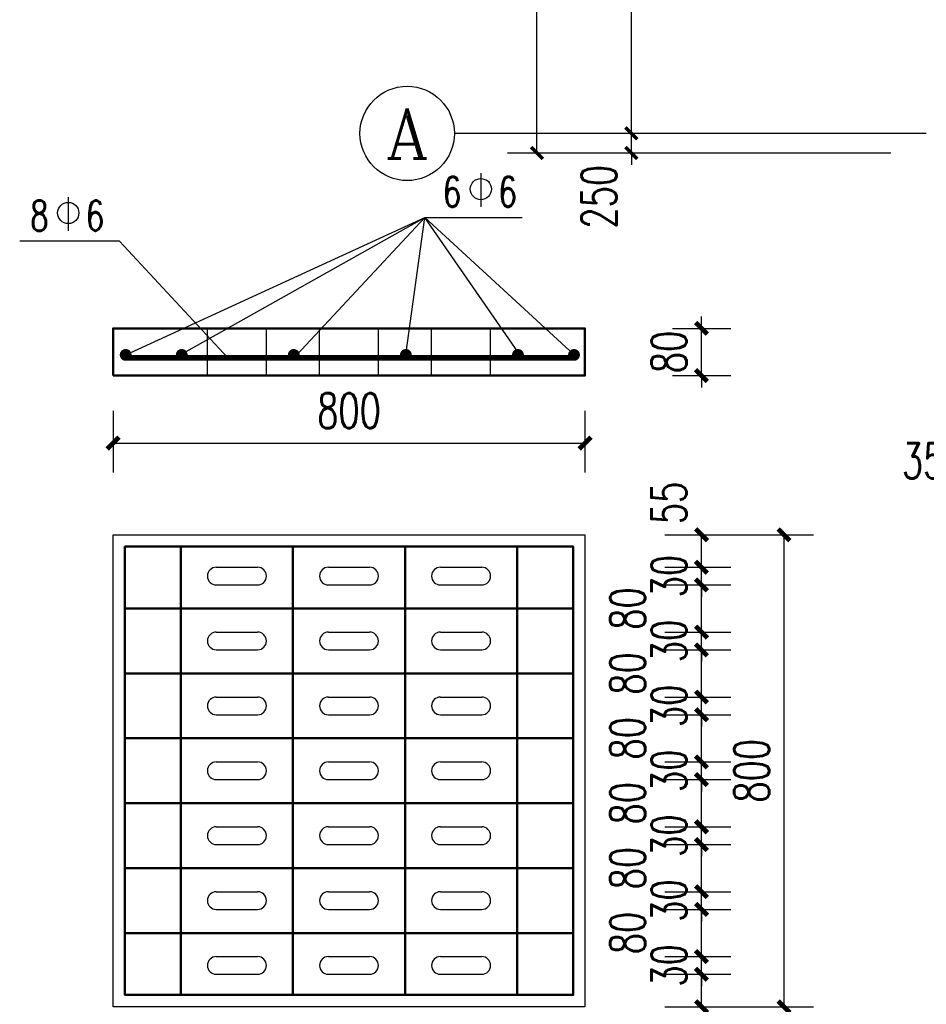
# Model space of a CAD drawing. Extents: x 797781 to 1255204, y 21234 to 1024248.
# Tile 8 of 256: x 858482 to 870008, y 58071 to 70588. Entities that reach past the tile are written whole.
import ezdxf
from ezdxf.enums import TextEntityAlignment as Align

# ---------------------------------------------------------------- set-up
doc = ezdxf.new("R2010")
doc.units = 0
doc.header["$LTSCALE"] = 1000
doc.header["$MEASUREMENT"] = 0
for name, color, linetype in [('230303生产综合楼-平面图_t8$0$AXIS', 3, 'Continuous'), ('230303生产综合楼-平面图_t8$0$AXIS_TEXT', 7, 'Continuous'), ('A-ANNO-DIMS', 3, 'Continuous'), ('A-ANNO-IDEN-TEXT', 3, 'Continuous'), ('AXIS_TEXT', 7, 'Continuous'), ('S_SURFACE', 6, 'Continuous')]:
    doc.layers.add(name, color=color, linetype=linetype)
doc.layers.add('A-ANNO-TEXT', color=7, linetype='Continuous', lineweight=25)
doc.layers.add('A-WALL', color=40, linetype='Continuous', lineweight=50)
doc.styles.add('230303生产综合楼-平面图_t8$0$_TCH_AXIS', font='COMPLEX', dxfattribs={"bigfont": 'GBCBIG'})
doc.styles.add('230303生产综合楼-平面图_T8$0$_TCH_DIM_T3', font='SIMPLEX', dxfattribs={"width": 0.705882, "bigfont": 'GBCBIG'})
doc.styles.add('_TCH_DIM', font='SIMPLEX', dxfattribs={"bigfont": 'GBCBIG'})
doc.styles.add('_TCH_DIM_T3', font='SIMPLEX', dxfattribs={"width": 0.705882, "bigfont": 'GBCBIG'})
doc.styles.add('COMPLEX', font='COMPLEX')
doc.dimstyles.new('230303生产综合楼-平面图_T8$0$_TCH_ARCH&&150', dxfattribs={"dimtxt": 446.25, "dimasz": 150, "dimexe": 375, "dimexo": 450, "dimgap": 189.375, "dimtad": 1, "dimdec": 0, "dimzin": 0, "dimdsep": 46, "dimtxsty": '230303生产综合楼-平面图_T8$0$_TCH_DIM_T3', "dimblk": '230303生产综合楼-平面图_t8$0$_ArchTick', "dimcen": 0.09, "dimclrt": 7, "dimazin": 2, "dimtfac": 1, "dimtdec": 0, "dimtix": 1, "dimtmove": 2, "dimatfit": 3, "dimfxl": 1, "dimtolj": 1, "dimtzin": 0, "dimarcsym": 0})
doc.dimstyles.new('_TCH_ARCH&&20', dxfattribs={"dimtxt": 59.5, "dimasz": 20, "dimexe": 50, "dimexo": 60, "dimgap": 25.25, "dimtad": 1, "dimdec": 0, "dimzin": 0, "dimdsep": 46, "dimtxsty": '_TCH_DIM_T3', "dimblk": 'ARCHTICK', "dimcen": 0.09, "dimclrt": 7, "dimazin": 2, "dimtfac": 1, "dimtdec": 0, "dimtix": 1, "dimtmove": 2, "dimatfit": 3, "dimfxl": 1, "dimtolj": 1, "dimtzin": 0, "dimarcsym": 0})

# ---------------------------------------------------------------- blocks, each defined once
blk = doc.blocks.new('_ArchTick')
at = {"color": 0, "linetype": 'ByBlock', "const_width": 0.4}
blk.add_lwpolyline([(-0.5, -0.5), (0.5, 0.5)], dxfattribs=at)
blk = doc.blocks.new('*D6760')
at = {"layer": 'A-ANNO-DIMS', "color": 0, "lineweight": -2, "transparency": 16777216}
for p, q in [((815633.7, 52497.5), (815745.9, 52497.5)), ((815695.9, 52442.5), (815695.9, 52497.5)), ((815633.7, 52442.5), (815745.9, 52442.5))]:
    blk.add_line(p, q, dxfattribs=at)
at = {"layer": 'Defpoints', "color": 0, "transparency": 16777216}
for p in [(815573.7, 52497.5), (815695.9, 52497.5), (815573.7, 52442.5)]:
    blk.add_point(p, dxfattribs=at)
at = {"layer": 'A-ANNO-DIMS', "color": 0, "lineweight": -2, "transparency": 16777216, "xscale": 20, "yscale": 20, "zscale": 20}
for p, rotation in [((815695.9, 52497.5), 90), ((815695.9, 52442.5), 270)]:
    blk.add_blockref('_ArchTick', p, dxfattribs=dict(at, rotation=rotation))
at = {"layer": 'A-ANNO-DIMS', "color": 7, "transparency": 16777216, "insert": (815640.9, 52551.5), "char_height": 59.5, "attachment_point": 5, "rotation": 90, "style": '_TCH_DIM_T3'}
blk.add_mtext('\\A1;55', dxfattribs=at)
blk = doc.blocks.new('*D6761')
at = {"layer": 'A-ANNO-DIMS', "color": 0, "lineweight": -2, "transparency": 16777216}
for p, q in [((815695.9, 52442.5), (815695.9, 52462.5)), ((815633.7, 52442.5), (815745.9, 52442.5)), ((815695.9, 52412.5), (815695.9, 52442.5)), ((815633.7, 52412.5), (815745.9, 52412.5)), ((815695.9, 52412.5), (815695.9, 52392.5))]:
    blk.add_line(p, q, dxfattribs=at)
at = {"layer": 'Defpoints', "color": 0, "transparency": 16777216}
for p in [(815573.7, 52442.5), (815695.9, 52442.5), (815573.7, 52412.5)]:
    blk.add_point(p, dxfattribs=at)
at = {"layer": 'A-ANNO-DIMS', "color": 0, "lineweight": -2, "transparency": 16777216, "xscale": 20, "yscale": 20, "zscale": 20}
for p, rotation in [((815695.9, 52442.5), 270), ((815695.9, 52412.5), 90)]:
    blk.add_blockref('_ArchTick', p, dxfattribs=dict(at, rotation=rotation))
at = {"layer": 'A-ANNO-DIMS', "color": 7, "transparency": 16777216, "insert": (815640.9, 52427.5), "char_height": 59.5, "attachment_point": 5, "rotation": 90, "style": '_TCH_DIM_T3'}
blk.add_mtext('\\A1;30', dxfattribs=at)
blk = doc.blocks.new('*D6762')
at = {"layer": 'A-ANNO-DIMS', "color": 0, "lineweight": -2, "transparency": 16777216}
for p, q in [((815633.7, 52412.5), (815745.9, 52412.5)), ((815695.9, 52332.5), (815695.9, 52412.5)), ((815633.7, 52332.5), (815745.9, 52332.5))]:
    blk.add_line(p, q, dxfattribs=at)
at = {"layer": 'Defpoints', "color": 0, "transparency": 16777216}
for p in [(815573.7, 52412.5), (815695.9, 52412.5), (815573.7, 52332.5)]:
    blk.add_point(p, dxfattribs=at)
at = {"layer": 'A-ANNO-DIMS', "color": 0, "lineweight": -2, "transparency": 16777216, "xscale": 20, "yscale": 20, "zscale": 20}
for p, rotation in [((815695.9, 52412.5), 90), ((815695.9, 52332.5), 270)]:
    blk.add_blockref('_ArchTick', p, dxfattribs=dict(at, rotation=rotation))
at = {"layer": 'A-ANNO-DIMS', "color": 7, "transparency": 16777216, "insert": (815570.9, 52372.5), "char_height": 59.5, "attachment_point": 5, "rotation": 90, "style": '_TCH_DIM_T3'}
blk.add_mtext('\\A1;80', dxfattribs=at)
blk = doc.blocks.new('*D6763')
at = {"layer": 'A-ANNO-DIMS', "color": 0, "lineweight": -2, "transparency": 16777216}
for p, q in [((815695.9, 52332.5), (815695.9, 52352.5)), ((815633.7, 52332.5), (815745.9, 52332.5)), ((815695.9, 52302.5), (815695.9, 52332.5)), ((815633.7, 52302.5), (815745.9, 52302.5)), ((815695.9, 52302.5), (815695.9, 52282.5))]:
    blk.add_line(p, q, dxfattribs=at)
at = {"layer": 'Defpoints', "color": 0, "transparency": 16777216}
for p in [(815573.7, 52332.5), (815695.9, 52332.5), (815573.7, 52302.5)]:
    blk.add_point(p, dxfattribs=at)
at = {"layer": 'A-ANNO-DIMS', "color": 0, "lineweight": -2, "transparency": 16777216, "xscale": 20, "yscale": 20, "zscale": 20}
for p, rotation in [((815695.9, 52332.5), 270), ((815695.9, 52302.5), 90)]:
    blk.add_blockref('_ArchTick', p, dxfattribs=dict(at, rotation=rotation))
at = {"layer": 'A-ANNO-DIMS', "color": 7, "transparency": 16777216, "insert": (815640.9, 52317.5), "char_height": 59.5, "attachment_point": 5, "rotation": 90, "style": '_TCH_DIM_T3'}
blk.add_mtext('\\A1;30', dxfattribs=at)
blk = doc.blocks.new('*D6764')
at = {"layer": 'A-ANNO-DIMS', "color": 0, "lineweight": -2, "transparency": 16777216}
for p, q in [((815633.7, 52302.5), (815745.9, 52302.5)), ((815695.9, 52222.5), (815695.9, 52302.5)), ((815633.7, 52222.5), (815745.9, 52222.5))]:
    blk.add_line(p, q, dxfattribs=at)
at = {"layer": 'Defpoints', "color": 0, "transparency": 16777216}
for p in [(815573.7, 52302.5), (815695.9, 52302.5), (815573.7, 52222.5)]:
    blk.add_point(p, dxfattribs=at)
at = {"layer": 'A-ANNO-DIMS', "color": 0, "lineweight": -2, "transparency": 16777216, "xscale": 20, "yscale": 20, "zscale": 20}
for p, rotation in [((815695.9, 52302.5), 90), ((815695.9, 52222.5), 270)]:
    blk.add_blockref('_ArchTick', p, dxfattribs=dict(at, rotation=rotation))
at = {"layer": 'A-ANNO-DIMS', "color": 7, "transparency": 16777216, "insert": (815570.9, 52262.5), "char_height": 59.5, "attachment_point": 5, "rotation": 90, "style": '_TCH_DIM_T3'}
blk.add_mtext('\\A1;80', dxfattribs=at)
blk = doc.blocks.new('*D6765')
at = {"layer": 'A-ANNO-DIMS', "color": 0, "lineweight": -2, "transparency": 16777216}
for p, q in [((815695.9, 52222.5), (815695.9, 52242.5)), ((815633.7, 52222.5), (815745.9, 52222.5)), ((815695.9, 52192.5), (815695.9, 52222.5)), ((815633.7, 52192.5), (815745.9, 52192.5)), ((815695.9, 52192.5), (815695.9, 52172.5))]:
    blk.add_line(p, q, dxfattribs=at)
at = {"layer": 'Defpoints', "color": 0, "transparency": 16777216}
for p in [(815573.7, 52222.5), (815695.9, 52222.5), (815573.7, 52192.5)]:
    blk.add_point(p, dxfattribs=at)
at = {"layer": 'A-ANNO-DIMS', "color": 0, "lineweight": -2, "transparency": 16777216, "xscale": 20, "yscale": 20, "zscale": 20}
for p, rotation in [((815695.9, 52222.5), 270), ((815695.9, 52192.5), 90)]:
    blk.add_blockref('_ArchTick', p, dxfattribs=dict(at, rotation=rotation))
at = {"layer": 'A-ANNO-DIMS', "color": 7, "transparency": 16777216, "insert": (815640.9, 52207.5), "char_height": 59.5, "attachment_point": 5, "rotation": 90, "style": '_TCH_DIM_T3'}
blk.add_mtext('\\A1;30', dxfattribs=at)
blk = doc.blocks.new('*D6766')
at = {"layer": 'A-ANNO-DIMS', "color": 0, "lineweight": -2, "transparency": 16777216}
for p, q in [((815633.7, 52192.5), (815745.9, 52192.5)), ((815695.9, 52112.5), (815695.9, 52192.5)), ((815633.7, 52112.5), (815745.9, 52112.5))]:
    blk.add_line(p, q, dxfattribs=at)
at = {"layer": 'Defpoints', "color": 0, "transparency": 16777216}
for p in [(815573.7, 52192.5), (815695.9, 52192.5), (815573.7, 52112.5)]:
    blk.add_point(p, dxfattribs=at)
at = {"layer": 'A-ANNO-DIMS', "color": 0, "lineweight": -2, "transparency": 16777216, "xscale": 20, "yscale": 20, "zscale": 20}
for p, rotation in [((815695.9, 52192.5), 90), ((815695.9, 52112.5), 270)]:
    blk.add_blockref('_ArchTick', p, dxfattribs=dict(at, rotation=rotation))
at = {"layer": 'A-ANNO-DIMS', "color": 7, "transparency": 16777216, "insert": (815570.9, 52152.5), "char_height": 59.5, "attachment_point": 5, "rotation": 90, "style": '_TCH_DIM_T3'}
blk.add_mtext('\\A1;80', dxfattribs=at)
blk = doc.blocks.new('*D6767')
at = {"layer": 'A-ANNO-DIMS', "color": 0, "lineweight": -2, "transparency": 16777216}
for p, q in [((815695.9, 52112.5), (815695.9, 52132.5)), ((815633.7, 52112.5), (815745.9, 52112.5)), ((815695.9, 52082.5), (815695.9, 52112.5)), ((815633.7, 52082.5), (815745.9, 52082.5)), ((815695.9, 52082.5), (815695.9, 52062.5))]:
    blk.add_line(p, q, dxfattribs=at)
at = {"layer": 'Defpoints', "color": 0, "transparency": 16777216}
for p in [(815573.7, 52112.5), (815695.9, 52112.5), (815573.7, 52082.5)]:
    blk.add_point(p, dxfattribs=at)
at = {"layer": 'A-ANNO-DIMS', "color": 0, "lineweight": -2, "transparency": 16777216, "xscale": 20, "yscale": 20, "zscale": 20}
for p, rotation in [((815695.9, 52112.5), 270), ((815695.9, 52082.5), 90)]:
    blk.add_blockref('_ArchTick', p, dxfattribs=dict(at, rotation=rotation))
at = {"layer": 'A-ANNO-DIMS', "color": 7, "transparency": 16777216, "insert": (815640.9, 52097.5), "char_height": 59.5, "attachment_point": 5, "rotation": 90, "style": '_TCH_DIM_T3'}
blk.add_mtext('\\A1;30', dxfattribs=at)
blk = doc.blocks.new('*D6768')
at = {"layer": 'A-ANNO-DIMS', "color": 0, "lineweight": -2, "transparency": 16777216}
for p, q in [((815633.7, 52082.5), (815745.9, 52082.5)), ((815695.9, 52002.5), (815695.9, 52082.5)), ((815633.7, 52002.5), (815745.9, 52002.5))]:
    blk.add_line(p, q, dxfattribs=at)
at = {"layer": 'Defpoints', "color": 0, "transparency": 16777216}
for p in [(815573.7, 52082.5), (815695.9, 52082.5), (815573.7, 52002.5)]:
    blk.add_point(p, dxfattribs=at)
at = {"layer": 'A-ANNO-DIMS', "color": 0, "lineweight": -2, "transparency": 16777216, "xscale": 20, "yscale": 20, "zscale": 20}
for p, rotation in [((815695.9, 52082.5), 90), ((815695.9, 52002.5), 270)]:
    blk.add_blockref('_ArchTick', p, dxfattribs=dict(at, rotation=rotation))
at = {"layer": 'A-ANNO-DIMS', "color": 7, "transparency": 16777216, "insert": (815570.9, 52042.5), "char_height": 59.5, "attachment_point": 5, "rotation": 90, "style": '_TCH_DIM_T3'}
blk.add_mtext('\\A1;80', dxfattribs=at)
blk = doc.blocks.new('*D6769')
at = {"layer": 'A-ANNO-DIMS', "color": 0, "lineweight": -2, "transparency": 16777216}
for p, q in [((815695.9, 52002.5), (815695.9, 52022.5)), ((815633.7, 52002.5), (815745.9, 52002.5)), ((815695.9, 51972.5), (815695.9, 52002.5)), ((815633.7, 51972.5), (815745.9, 51972.5)), ((815695.9, 51972.5), (815695.9, 51952.5))]:
    blk.add_line(p, q, dxfattribs=at)
at = {"layer": 'Defpoints', "color": 0, "transparency": 16777216}
for p in [(815573.7, 52002.5), (815695.9, 52002.5), (815573.7, 51972.5)]:
    blk.add_point(p, dxfattribs=at)
at = {"layer": 'A-ANNO-DIMS', "color": 0, "lineweight": -2, "transparency": 16777216, "xscale": 20, "yscale": 20, "zscale": 20}
for p, rotation in [((815695.9, 52002.5), 270), ((815695.9, 51972.5), 90)]:
    blk.add_blockref('_ArchTick', p, dxfattribs=dict(at, rotation=rotation))
at = {"layer": 'A-ANNO-DIMS', "color": 7, "transparency": 16777216, "insert": (815640.9, 51987.5), "char_height": 59.5, "attachment_point": 5, "rotation": 90, "style": '_TCH_DIM_T3'}
blk.add_mtext('\\A1;30', dxfattribs=at)
blk = doc.blocks.new('*D6770')
at = {"layer": 'A-ANNO-DIMS', "color": 0, "lineweight": -2, "transparency": 16777216}
for p, q in [((815633.7, 51972.5), (815745.9, 51972.5)), ((815695.9, 51892.5), (815695.9, 51972.5)), ((815633.7, 51892.5), (815745.9, 51892.5))]:
    blk.add_line(p, q, dxfattribs=at)
at = {"layer": 'Defpoints', "color": 0, "transparency": 16777216}
for p in [(815573.7, 51972.5), (815695.9, 51972.5), (815573.7, 51892.5)]:
    blk.add_point(p, dxfattribs=at)
at = {"layer": 'A-ANNO-DIMS', "color": 0, "lineweight": -2, "transparency": 16777216, "xscale": 20, "yscale": 20, "zscale": 20}
for p, rotation in [((815695.9, 51972.5), 90), ((815695.9, 51892.5), 270)]:
    blk.add_blockref('_ArchTick', p, dxfattribs=dict(at, rotation=rotation))
at = {"layer": 'A-ANNO-DIMS', "color": 7, "transparency": 16777216, "insert": (815570.9, 51932.5), "char_height": 59.5, "attachment_point": 5, "rotation": 90, "style": '_TCH_DIM_T3'}
blk.add_mtext('\\A1;80', dxfattribs=at)
blk = doc.blocks.new('*D6771')
at = {"layer": 'A-ANNO-DIMS', "color": 0, "lineweight": -2, "transparency": 16777216}
for p, q in [((815695.9, 51892.5), (815695.9, 51912.5)), ((815633.7, 51892.5), (815745.9, 51892.5)), ((815695.9, 51862.5), (815695.9, 51892.5)), ((815633.7, 51862.5), (815745.9, 51862.5)), ((815695.9, 51862.5), (815695.9, 51842.5))]:
    blk.add_line(p, q, dxfattribs=at)
at = {"layer": 'Defpoints', "color": 0, "transparency": 16777216}
for p in [(815573.7, 51892.5), (815695.9, 51892.5), (815573.7, 51862.5)]:
    blk.add_point(p, dxfattribs=at)
at = {"layer": 'A-ANNO-DIMS', "color": 0, "lineweight": -2, "transparency": 16777216, "xscale": 20, "yscale": 20, "zscale": 20}
for p, rotation in [((815695.9, 51892.5), 270), ((815695.9, 51862.5), 90)]:
    blk.add_blockref('_ArchTick', p, dxfattribs=dict(at, rotation=rotation))
at = {"layer": 'A-ANNO-DIMS', "color": 7, "transparency": 16777216, "insert": (815640.9, 51877.5), "char_height": 59.5, "attachment_point": 5, "rotation": 90, "style": '_TCH_DIM_T3'}
blk.add_mtext('\\A1;30', dxfattribs=at)
blk = doc.blocks.new('*D6772')
at = {"layer": 'A-ANNO-DIMS', "color": 0, "lineweight": -2, "transparency": 16777216}
for p, q in [((815633.7, 51862.5), (815745.9, 51862.5)), ((815695.9, 51782.5), (815695.9, 51862.5)), ((815633.7, 51782.5), (815745.9, 51782.5))]:
    blk.add_line(p, q, dxfattribs=at)
at = {"layer": 'Defpoints', "color": 0, "transparency": 16777216}
for p in [(815573.7, 51862.5), (815695.9, 51862.5), (815573.7, 51782.5)]:
    blk.add_point(p, dxfattribs=at)
at = {"layer": 'A-ANNO-DIMS', "color": 0, "lineweight": -2, "transparency": 16777216, "xscale": 20, "yscale": 20, "zscale": 20}
for p, rotation in [((815695.9, 51862.5), 90), ((815695.9, 51782.5), 270)]:
    blk.add_blockref('_ArchTick', p, dxfattribs=dict(at, rotation=rotation))
at = {"layer": 'A-ANNO-DIMS', "color": 7, "transparency": 16777216, "insert": (815570.9, 51822.5), "char_height": 59.5, "attachment_point": 5, "rotation": 90, "style": '_TCH_DIM_T3'}
blk.add_mtext('\\A1;80', dxfattribs=at)
blk = doc.blocks.new('*D6773')
at = {"layer": 'A-ANNO-DIMS', "color": 0, "lineweight": -2, "transparency": 16777216}
for p, q in [((815695.9, 51782.5), (815695.9, 51802.5)), ((815633.7, 51782.5), (815745.9, 51782.5)), ((815695.9, 51752.5), (815695.9, 51782.5)), ((815633.7, 51752.5), (815745.9, 51752.5)), ((815695.9, 51752.5), (815695.9, 51732.5))]:
    blk.add_line(p, q, dxfattribs=at)
at = {"layer": 'Defpoints', "color": 0, "transparency": 16777216}
for p in [(815573.7, 51782.5), (815695.9, 51782.5), (815573.7, 51752.5)]:
    blk.add_point(p, dxfattribs=at)
at = {"layer": 'A-ANNO-DIMS', "color": 0, "lineweight": -2, "transparency": 16777216, "xscale": 20, "yscale": 20, "zscale": 20}
for p, rotation in [((815695.9, 51782.5), 270), ((815695.9, 51752.5), 90)]:
    blk.add_blockref('_ArchTick', p, dxfattribs=dict(at, rotation=rotation))
at = {"layer": 'A-ANNO-DIMS', "color": 7, "transparency": 16777216, "insert": (815640.9, 51767.5), "char_height": 59.5, "attachment_point": 5, "rotation": 90, "style": '_TCH_DIM_T3'}
blk.add_mtext('\\A1;30', dxfattribs=at)
blk = doc.blocks.new('*D6774')
at = {"layer": 'A-ANNO-DIMS', "color": 0, "lineweight": -2, "transparency": 16777216}
for p, q in [((815633.7, 51752.5), (815745.9, 51752.5)), ((815695.9, 51697.5), (815695.9, 51752.5)), ((815633.7, 51697.5), (815745.9, 51697.5))]:
    blk.add_line(p, q, dxfattribs=at)
at = {"layer": 'Defpoints', "color": 0, "transparency": 16777216}
for p in [(815573.7, 51752.5), (815695.9, 51752.5), (815573.7, 51697.5)]:
    blk.add_point(p, dxfattribs=at)
at = {"layer": 'A-ANNO-DIMS', "color": 0, "lineweight": -2, "transparency": 16777216, "xscale": 20, "yscale": 20, "zscale": 20}
for p, rotation in [((815695.9, 51752.5), 90), ((815695.9, 51697.5), 270)]:
    blk.add_blockref('_ArchTick', p, dxfattribs=dict(at, rotation=rotation))
at = {"layer": 'A-ANNO-DIMS', "color": 7, "transparency": 16777216, "insert": (815640.9, 51643.5), "char_height": 59.5, "attachment_point": 5, "rotation": 90, "style": '_TCH_DIM_T3'}
blk.add_mtext('\\A1;55', dxfattribs=at)
blk = doc.blocks.new('*D6775')
at = {"layer": 'A-ANNO-DIMS', "color": 0, "lineweight": -2, "transparency": 16777216}
for p, q in [((815647.5, 52497.5), (815885.9, 52497.5)), ((815835.9, 51697.5), (815835.9, 52497.5)), ((815647.5, 51697.5), (815885.9, 51697.5))]:
    blk.add_line(p, q, dxfattribs=at)
at = {"layer": 'Defpoints', "color": 0, "transparency": 16777216}
for p in [(815587.5, 52497.5), (815835.9, 52497.5), (815587.5, 51697.5)]:
    blk.add_point(p, dxfattribs=at)
at = {"layer": 'A-ANNO-DIMS', "color": 0, "lineweight": -2, "transparency": 16777216, "xscale": 20, "yscale": 20, "zscale": 20}
for p, rotation in [((815835.9, 52497.5), 90), ((815835.9, 51697.5), 270)]:
    blk.add_blockref('_ArchTick', p, dxfattribs=dict(at, rotation=rotation))
at = {"layer": 'A-ANNO-DIMS', "color": 7, "transparency": 16777216, "insert": (815780.9, 52097.5), "char_height": 59.5, "attachment_point": 5, "rotation": 90, "style": '_TCH_DIM_T3'}
blk.add_mtext('\\A1;800', dxfattribs=at)
blk = doc.blocks.new('*D6784')
at = {"layer": 'A-ANNO-DIMS', "color": 0, "lineweight": -2, "transparency": 16777216}
for p, q in [((815695.9, 52847.4), (815695.9, 52867.4)), ((815647, 52847.4), (815745.9, 52847.4)), ((815695.9, 52767.4), (815695.9, 52847.4)), ((815647, 52767.4), (815745.9, 52767.4)), ((815695.9, 52767.4), (815695.9, 52747.4))]:
    blk.add_line(p, q, dxfattribs=at)
at = {"layer": 'Defpoints', "color": 0, "transparency": 16777216}
for p in [(815587, 52847.4), (815695.9, 52847.4), (815587, 52767.4)]:
    blk.add_point(p, dxfattribs=at)
at = {"layer": 'A-ANNO-DIMS', "color": 0, "lineweight": -2, "transparency": 16777216, "xscale": 20, "yscale": 20, "zscale": 20}
for p, rotation in [((815695.9, 52847.4), 270), ((815695.9, 52767.4), 90)]:
    blk.add_blockref('_ArchTick', p, dxfattribs=dict(at, rotation=rotation))
at = {"layer": 'A-ANNO-DIMS', "color": 7, "transparency": 16777216, "insert": (815640.9, 52807.4), "char_height": 59.5, "attachment_point": 5, "rotation": 90, "style": '_TCH_DIM_T3'}
blk.add_mtext('\\A1;80', dxfattribs=at)
blk = doc.blocks.new('*D6785')
at = {"layer": 'A-ANNO-DIMS', "color": 0, "lineweight": -2, "transparency": 16777216}
for p, q in [((814698.4, 52707.4), (814698.4, 52603)), ((815498.4, 52707.4), (815498.4, 52603)), ((814698.4, 52653), (815498.4, 52653))]:
    blk.add_line(p, q, dxfattribs=at)
at = {"layer": 'Defpoints', "color": 0, "transparency": 16777216}
for p in [(814698.4, 52767.4), (815498.4, 52767.4), (815498.4, 52653)]:
    blk.add_point(p, dxfattribs=at)
at = {"layer": 'A-ANNO-DIMS', "color": 0, "lineweight": -2, "transparency": 16777216, "xscale": 20, "yscale": 20, "zscale": 20, "rotation": 180}
blk.add_blockref('_ArchTick', (814698.4, 52653), dxfattribs=at)
at = {"layer": 'A-ANNO-DIMS', "color": 0, "lineweight": -2, "transparency": 16777216, "xscale": 20, "yscale": 20, "zscale": 20}
blk.add_blockref('_ArchTick', (815498.4, 52653), dxfattribs=at)
at = {"layer": 'A-ANNO-DIMS', "color": 7, "transparency": 16777216, "insert": (815098.4, 52708), "char_height": 59.5, "attachment_point": 5, "style": '_TCH_DIM_T3'}
blk.add_mtext('\\A1;800', dxfattribs=at)
blk = doc.blocks.new('230303生产综合楼-平面图_t8$0$_ArchTick')
at = {"color": 0, "linetype": 'ByBlock', "const_width": 0.3}
blk.add_lwpolyline([(-0.5, -0.5), (0.5, 0.5)], dxfattribs=at)
blk = doc.blocks.new('*D3048')
at = {"layer": '230303生产综合楼-平面图_t8$0$AXIS', "color": 0, "lineweight": -2, "transparency": 16777216}
for p, q in [((870658, 67867), (870658, 64192)), ((871008, 67867), (871008, 64192)), ((870658, 64567), (870508, 64567)), ((870658, 64567), (871008, 64567)), ((871008, 64567), (871158, 64567))]:
    blk.add_line(p, q, dxfattribs=at)
at = {"layer": 'Defpoints', "color": 0, "transparency": 16777216}
for p in [(870658, 68317), (871008, 68317), (871008, 64567)]:
    blk.add_point(p, dxfattribs=at)
at = {"layer": '230303生产综合楼-平面图_t8$0$AXIS', "color": 0, "lineweight": -2, "transparency": 16777216, "xscale": 150, "yscale": 150, "zscale": 150}
blk.add_blockref('230303生产综合楼-平面图_t8$0$_ArchTick', (870658, 64567), dxfattribs=at)
at = {"layer": '230303生产综合楼-平面图_t8$0$AXIS', "color": 0, "lineweight": -2, "transparency": 16777216, "xscale": 150, "yscale": 150, "zscale": 150, "rotation": 180}
blk.add_blockref('230303生产综合楼-平面图_t8$0$_ArchTick', (871008, 64567), dxfattribs=at)
at = {"layer": '230303生产综合楼-平面图_t8$0$AXIS', "color": 7, "transparency": 16777216, "insert": (870103, 64980), "char_height": 446.2, "attachment_point": 5, "style": '230303生产综合楼-平面图_T8$0$_TCH_DIM_T3'}
blk.add_mtext('\\A1;350', dxfattribs=at)
blk = doc.blocks.new('*D3066')
at = {"layer": '230303生产综合楼-平面图_t8$0$AXIS', "color": 0, "lineweight": -2, "transparency": 16777216}
for p, q in [((866258, 69142), (866258, 69292)), ((869558, 69142), (865883, 69142)), ((866258, 68892), (866258, 69142)), ((869558, 68892), (865883, 68892)), ((866258, 68892), (866258, 68742))]:
    blk.add_line(p, q, dxfattribs=at)
at = {"layer": 'Defpoints', "color": 0, "transparency": 16777216}
for p in [(866258, 69142), (870008, 69142), (870008, 68892)]:
    blk.add_point(p, dxfattribs=at)
at = {"layer": '230303生产综合楼-平面图_t8$0$AXIS', "color": 0, "lineweight": -2, "transparency": 16777216, "xscale": 150, "yscale": 150, "zscale": 150}
for p, rotation in [((866258, 69142), 270), ((866258, 68892), 90)]:
    blk.add_blockref('230303生产综合楼-平面图_t8$0$_ArchTick', p, dxfattribs=dict(at, rotation=rotation))
at = {"layer": '230303生产综合楼-平面图_t8$0$AXIS', "color": 7, "transparency": 16777216, "insert": (865846, 68337), "char_height": 446.2, "attachment_point": 5, "rotation": 90, "style": '230303生产综合楼-平面图_T8$0$_TCH_DIM_T3'}
blk.add_mtext('\\A1;250', dxfattribs=at)
blk = doc.blocks.new('*D3067')
at = {"layer": '230303生产综合楼-平面图_t8$0$AXIS', "color": 0, "lineweight": -2, "transparency": 16777216}
for p, q in [((869558, 74242), (865883, 74242)), ((866258, 69142), (866258, 74242)), ((869558, 69142), (865883, 69142))]:
    blk.add_line(p, q, dxfattribs=at)
at = {"layer": 'Defpoints', "color": 0, "transparency": 16777216}
for p in [(866258, 74242), (870008, 74242), (870008, 69142)]:
    blk.add_point(p, dxfattribs=at)
at = {"layer": '230303生产综合楼-平面图_t8$0$AXIS', "color": 0, "lineweight": -2, "transparency": 16777216, "xscale": 150, "yscale": 150, "zscale": 150}
for p, rotation in [((866258, 74242), 90), ((866258, 69142), 270)]:
    blk.add_blockref('230303生产综合楼-平面图_t8$0$_ArchTick', p, dxfattribs=dict(at, rotation=rotation))
at = {"layer": '230303生产综合楼-平面图_t8$0$AXIS', "color": 7, "transparency": 16777216, "insert": (865846, 71692), "char_height": 446.2, "attachment_point": 5, "rotation": 90, "style": '230303生产综合楼-平面图_T8$0$_TCH_DIM_T3'}
blk.add_mtext('\\A1;5100', dxfattribs=at)
blk = doc.blocks.new('*D3074')
at = {"layer": '230303生产综合楼-平面图_t8$0$AXIS', "color": 0, "lineweight": -2, "transparency": 16777216}
for p, q in [((869558, 111192), (864683, 111192)), ((865058, 68892), (865058, 111192)), ((869558, 68892), (864683, 68892))]:
    blk.add_line(p, q, dxfattribs=at)
at = {"layer": 'Defpoints', "color": 0, "transparency": 16777216}
for p in [(865058, 111192), (870008, 111192), (870008, 68892)]:
    blk.add_point(p, dxfattribs=at)
at = {"layer": '230303生产综合楼-平面图_t8$0$AXIS', "color": 0, "lineweight": -2, "transparency": 16777216, "xscale": 150, "yscale": 150, "zscale": 150}
for p, rotation in [((865058, 111192), 90), ((865058, 68892), 270)]:
    blk.add_blockref('230303生产综合楼-平面图_t8$0$_ArchTick', p, dxfattribs=dict(at, rotation=rotation))
at = {"layer": '230303生产综合楼-平面图_t8$0$AXIS', "color": 7, "transparency": 16777216, "insert": (864646, 90042), "char_height": 446.2, "attachment_point": 5, "rotation": 90, "style": '230303生产综合楼-平面图_T8$0$_TCH_DIM_T3'}
blk.add_mtext('\\A1;42300', dxfattribs=at)
blk = doc.blocks.new('_AXISO')
blk.add_circle((0, 0), 0.5)
at = {"layer": 'AXIS_TEXT', "style": 'COMPLEX', "width": 1.041667}
blk.add_attdef('A', text='', height=0.56, dxfattribs=at).set_placement((-0.25, -0.28), (0.25, -0.28), align=Align.FIT)
blk = doc.blocks.new('2222')
at = {"layer": 'A-ANNO-IDEN-TEXT'}
for p, q in [((814719.8, 52802.4), (815226.7, 53035.4)), ((814818.5, 52805.7), (815226.7, 53035.4)), ((815009.8, 52802.3), (815226.7, 53035.4)), ((815194.8, 52802.4), (815226.7, 53035.4)), ((815384.8, 52807.4), (815226.7, 53035.4)), ((815479.8, 52802.4), (815226.7, 53035.4)), ((815226.7, 53035.4), (815392.2, 53035.4)), ((814709.5, 52995), (814540.1, 52995)), ((814892.9, 52797.4), (814709.5, 52995))]:
    blk.add_line(p, q, dxfattribs=at)
at = {"layer": 'A-ANNO-TEXT'}
for p, q in [((815321.9, 53110.4), (815321.9, 53053.4)), ((814622.4, 53070), (814622.4, 53013))]:
    blk.add_line(p, q, dxfattribs=at)
for centre in [(815321.9, 53083.4), (814622.4, 53043)]:
    blk.add_circle(centre, 18, dxfattribs=at)
at = {"layer": 'A-WALL'}
for p, q in [((814813.4, 51717.5), (814813.4, 52477.5)), ((815003.4, 51717.5), (815003.4, 52477.5)), ((815193.4, 51717.5), (815193.4, 52477.5)), ((815383.4, 51717.5), (815383.4, 52477.5)), ((814718.4, 52372.5), (815478.4, 52372.5)), ((814718.4, 52262.5), (815478.4, 52262.5)), ((814718.4, 52152.5), (815478.4, 52152.5)), ((814718.4, 52042.5), (815478.4, 52042.5)), ((814718.4, 51932.5), (815478.4, 51932.5)), ((814718.4, 51822.5), (815478.4, 51822.5))]:
    blk.add_line(p, q, dxfattribs=at)
for points in [[(814698.4, 52767.4), (815498.4, 52767.4), (815498.4, 52847.4), (814698.4, 52847.4)], [(814718.4, 52477.5), (815478.4, 52477.5), (815478.4, 51717.5), (814718.4, 51717.5)]]:
    blk.add_lwpolyline(points, close=True, dxfattribs=at)
at = {"layer": 'S_SURFACE'}
for p, q in [((814858.4, 52767.4), (814858.4, 52847.4)), ((814958.4, 52767.4), (814958.4, 52847.4)), ((815048.4, 52767.4), (815048.4, 52847.4)), ((815148.4, 52767.4), (815148.4, 52847.4)), ((815238.4, 52767.4), (815238.4, 52847.4)), ((815338.4, 52767.4), (815338.4, 52847.4)), ((814873.4, 52442.5), (814943.4, 52442.5)), ((815063.4, 52442.5), (815133.4, 52442.5)), ((815253.4, 52442.5), (815323.4, 52442.5)), ((814873.4, 52412.5), (814943.4, 52412.5)), ((815063.4, 52412.5), (815133.4, 52412.5)), ((815253.4, 52412.5), (815323.4, 52412.5)), ((814873.4, 52332.5), (814943.4, 52332.5)), ((815063.4, 52332.5), (815133.4, 52332.5)), ((815253.4, 52332.5), (815323.4, 52332.5)), ((814873.4, 52302.5), (814943.4, 52302.5)), ((815063.4, 52302.5), (815133.4, 52302.5)), ((815253.4, 52302.5), (815323.4, 52302.5)), ((814873.4, 52222.5), (814943.4, 52222.5)), ((815063.4, 52222.5), (815133.4, 52222.5)), ((815253.4, 52222.5), (815323.4, 52222.5)), ((814873.4, 52192.5), (814943.4, 52192.5)), ((815063.4, 52192.5), (815133.4, 52192.5)), ((815253.4, 52192.5), (815323.4, 52192.5)), ((814873.4, 52112.5), (814943.4, 52112.5)), ((815063.4, 52112.5), (815133.4, 52112.5)), ((815253.4, 52112.5), (815323.4, 52112.5)), ((814873.4, 52082.5), (814943.4, 52082.5)), ((815063.4, 52082.5), (815133.4, 52082.5)), ((815253.4, 52082.5), (815323.4, 52082.5)), ((814873.4, 52002.5), (814943.4, 52002.5)), ((815063.4, 52002.5), (815133.4, 52002.5)), ((815253.4, 52002.5), (815323.4, 52002.5)), ((814873.4, 51972.5), (814943.4, 51972.5)), ((815063.4, 51972.5), (815133.4, 51972.5)), ((815253.4, 51972.5), (815323.4, 51972.5)), ((814873.4, 51892.5), (814943.4, 51892.5)), ((815063.4, 51892.5), (815133.4, 51892.5)), ((815253.4, 51892.5), (815323.4, 51892.5)), ((814873.4, 51862.5), (814943.4, 51862.5)), ((815063.4, 51862.5), (815133.4, 51862.5)), ((815253.4, 51862.5), (815323.4, 51862.5)), ((814873.4, 51782.5), (814943.4, 51782.5)), ((815063.4, 51782.5), (815133.4, 51782.5)), ((815253.4, 51782.5), (815323.4, 51782.5)), ((814873.4, 51752.5), (814943.4, 51752.5)), ((815063.4, 51752.5), (815133.4, 51752.5)), ((815253.4, 51752.5), (815323.4, 51752.5))]:
    blk.add_line(p, q, dxfattribs=at)
at = {"layer": 'S_SURFACE', "const_width": 10}
for points in [[(814719.8, 52797.4, 1), (814719.8, 52807.4, 1)], [(814814.8, 52797.4, 1), (814814.8, 52807.4, 1)], [(815004.8, 52797.4, 1), (815004.8, 52807.4, 1)], [(815194.8, 52797.4, 1), (815194.8, 52807.4, 1)], [(815384.8, 52797.4, 1), (815384.8, 52807.4, 1)], [(815479.8, 52797.4, 1), (815479.8, 52807.4, 1)]]:
    blk.add_lwpolyline(points, format="xyb", close=True, dxfattribs=at)
blk.add_lwpolyline([(814718.4, 52797.4), (815478.4, 52797.4)], dxfattribs=at)
at = {"layer": 'S_SURFACE'}
blk.add_lwpolyline([(814698.4, 52497.5), (815498.4, 52497.5), (815498.4, 51697.5), (814698.4, 51697.5)], close=True, dxfattribs=at)
for centre, start, end in [((814873.4, 52427.5), 90, 270), ((814943.4, 52427.5), 270, 90), ((815063.4, 52427.5), 90, 270), ((815133.4, 52427.5), 270, 90), ((815253.4, 52427.5), 90, 270), ((815323.4, 52427.5), 270, 90), ((814873.4, 52317.5), 90, 270), ((814943.4, 52317.5), 270, 90), ((815063.4, 52317.5), 90, 270), ((815133.4, 52317.5), 270, 90), ((815253.4, 52317.5), 90, 270), ((815323.4, 52317.5), 270, 90), ((814873.4, 52207.5), 90, 270), ((814943.4, 52207.5), 270, 90), ((815063.4, 52207.5), 90, 270), ((815133.4, 52207.5), 270, 90), ((815253.4, 52207.5), 90, 270), ((815323.4, 52207.5), 270, 90), ((814873.4, 52097.5), 90, 270), ((814943.4, 52097.5), 270, 90), ((815063.4, 52097.5), 90, 270), ((815133.4, 52097.5), 270, 90), ((815253.4, 52097.5), 90, 270), ((815323.4, 52097.5), 270, 90), ((814873.4, 51987.5), 90, 270), ((814943.4, 51987.5), 270, 90), ((815063.4, 51987.5), 90, 270), ((815133.4, 51987.5), 270, 90), ((815253.4, 51987.5), 90, 270), ((815323.4, 51987.5), 270, 90), ((814873.4, 51877.5), 90, 270), ((814943.4, 51877.5), 270, 90), ((815063.4, 51877.5), 90, 270), ((815133.4, 51877.5), 270, 90), ((815253.4, 51877.5), 90, 270), ((815323.4, 51877.5), 270, 90), ((814873.4, 51767.5), 90, 270), ((814943.4, 51767.5), 270, 90), ((815063.4, 51767.5), 90, 270), ((815133.4, 51767.5), 270, 90), ((815253.4, 51767.5), 90, 270), ((815323.4, 51767.5), 270, 90)]:
    blk.add_arc(centre, 15, start, end, dxfattribs=at)
at = {"layer": 'A-ANNO-TEXT', "style": '_TCH_DIM', "width": 0.705882}
for s, p in [('6', (815257.6, 53053.4)), ('6', (815351.9, 53053.4)), ('8', (814558.1, 53013)), ('6', (814652.4, 53013))]:
    blk.add_text(s, height=51, dxfattribs=at).set_placement(p)
at = {"layer": 'A-ANNO-DIMS'}
for p1, p2, distance, picture, middle in [((815587, 52767.4), (815587, 52847.4), -108.8, '*D6784', (815640.9, 52807.4)), ((814698.4, 52767.4), (815498.4, 52767.4), -114.4, '*D6785', (815098.4, 52708)), ((815587.5, 51697.5), (815587.5, 52497.5), -248.3, '*D6775', (815780.9, 52097.5)), ((815573.7, 52412.5), (815573.7, 52442.5), -122.2, '*D6761', (815640.9, 52427.5)), ((815573.7, 52302.5), (815573.7, 52332.5), -122.2, '*D6763', (815640.9, 52317.5)), ((815573.7, 52192.5), (815573.7, 52222.5), -122.2, '*D6765', (815640.9, 52207.5)), ((815573.7, 52082.5), (815573.7, 52112.5), -122.2, '*D6767', (815640.9, 52097.5)), ((815573.7, 51972.5), (815573.7, 52002.5), -122.2, '*D6769', (815640.9, 51987.5)), ((815573.7, 51862.5), (815573.7, 51892.5), -122.2, '*D6771', (815640.9, 51877.5)), ((815573.7, 51752.5), (815573.7, 51782.5), -122.2, '*D6773', (815640.9, 51767.5))]:
    dim = blk.add_aligned_dim(p1=p1, p2=p2, distance=distance, dimstyle='_TCH_ARCH&&20', dxfattribs=at)
    dim.commit()
    dim.dimension.update_dxf_attribs({"geometry": picture, "text_midpoint": middle})
for base, p1, p2, picture, middle in [((815695.9, 52497.5), (815573.7, 52442.5), (815573.7, 52497.5), '*D6760', (815640.9, 52551.5)), ((815695.9, 52412.5), (815573.7, 52332.5), (815573.7, 52412.5), '*D6762', (815570.9, 52372.5)), ((815695.9, 52302.5), (815573.7, 52222.5), (815573.7, 52302.5), '*D6764', (815570.9, 52262.5)), ((815695.9, 52192.5), (815573.7, 52112.5), (815573.7, 52192.5), '*D6766', (815570.9, 52152.5)), ((815695.9, 52082.5), (815573.7, 52002.5), (815573.7, 52082.5), '*D6768', (815570.9, 52042.5)), ((815695.9, 51972.5), (815573.7, 51892.5), (815573.7, 51972.5), '*D6770', (815570.9, 51932.5)), ((815695.9, 51862.5), (815573.7, 51782.5), (815573.7, 51862.5), '*D6772', (815570.9, 51822.5)), ((815695.9, 51752.5), (815573.7, 51697.5), (815573.7, 51752.5), '*D6774', (815640.9, 51643.5))]:
    dim = blk.add_linear_dim(base=base, p1=p1, p2=p2, angle=90, dimstyle='_TCH_ARCH&&20', dxfattribs=at)
    dim.commit()
    dim.dimension.update_dxf_attribs({"geometry": picture, "text_midpoint": middle, "dimtype": 161})
blk = doc.blocks.new('123213')
at = {"xscale": 2.5, "yscale": 2.5, "zscale": 2.5}
blk.add_blockref('2222', (-1223703.5, -78248.3), dxfattribs=at)

msp = doc.modelspace()

# ---------------------------------------------------------------- linework, layer by layer
at = {"layer": '230303生产综合楼-平面图_t8$0$AXIS'}
msp.add_line((870008, 69142.3), (864008, 69142.3), dxfattribs=at)

# ---------------------------------------------------------------- block references
at = {"xscale": 3, "yscale": 3, "zscale": 3}
msp.add_blockref('123213', (-1579458.9, -94946.6), dxfattribs=at)
at = {"layer": '230303生产综合楼-平面图_t8$0$AXIS'}
ref = msp.add_blockref('_AXISO', (863408, 69142.3), dxfattribs=dict(at, xscale=1200, yscale=1200, zscale=1200))
ref.add_attrib('A', 'A', dxfattribs={"layer": '230303生产综合楼-平面图_t8$0$AXIS_TEXT', "ltscale": 2, "height": 637.8, "style": '230303生产综合楼-平面图_t8$0$_TCH_AXIS'}).set_placement((863134.7, 68823.4), (863681.3, 68823.4), align=Align.FIT)

# ---------------------------------------------------------------- dimensions: what is measured, and where the dimension line sits
for p1, p2, distance, picture, middle in [((870008, 68892.3), (870008, 111192.3), 4950, '*D3074', (864645.5, 90042.3)), ((870008, 69142.3), (870008, 74242.3), 3750, '*D3067', (865845.5, 71692.3))]:
    dim = msp.add_aligned_dim(p1=p1, p2=p2, distance=distance, dimstyle='230303生产综合楼-平面图_T8$0$_TCH_ARCH&&150', dxfattribs=at)
    dim.commit()
    dim.dimension.update_dxf_attribs({"geometry": picture, "text_midpoint": middle})
for base, p1, p2, angle, picture, middle in [((866258, 69142.3), (870008, 68892.3), (870008, 69142.3), 90, '*D3066', (865845.5, 68337.3)), ((871008, 64567.3), (870658, 68317.3), (871008, 68317.3), 360, '*D3048', (870103, 64979.8))]:
    dim = msp.add_linear_dim(base=base, p1=p1, p2=p2, angle=angle, dimstyle='230303生产综合楼-平面图_T8$0$_TCH_ARCH&&150', dxfattribs=at)
    dim.commit()
    dim.dimension.update_dxf_attribs({"geometry": picture, "text_midpoint": middle, "dimtype": 161})

doc.saveas('drawing.dxf')
